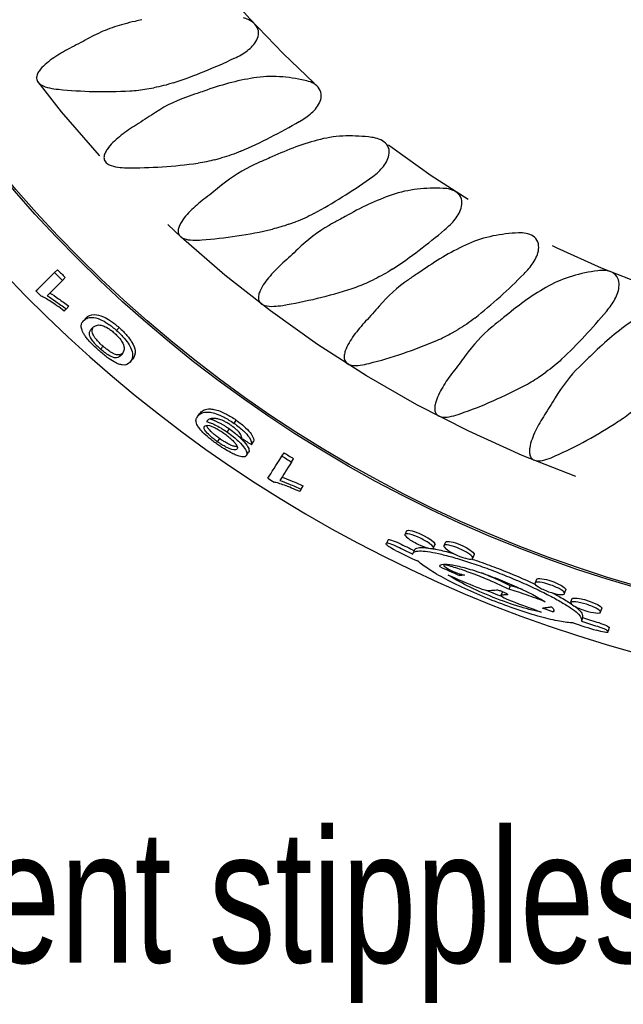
# Model space of a CAD drawing. Header units: millimetres. Extents: x 10 to 412, y 8 to 584.
# Tile 45 of 83: x 302 to 318, y 210 to 236. Entities that reach past the tile are written whole.
import ezdxf

# ---------------------------------------------------------------- set-up
doc = ezdxf.new("R2010")
doc.units = ezdxf.units.MM
doc.linetypes.add('CENTERX2', pattern=[20.32, 12.7, -2.54, 2.54, -2.54])
for name, color, linetype in [('CENTERLINE', 4, 'CENTERX2'), ('DIMENSIONS', 2, 'Continuous'), ('TEXT', 2, 'Continuous')]:
    doc.layers.add(name, color=color, linetype=linetype)
doc.layers.add('OUTLINE', color=7, linetype='Continuous', lineweight=25)
doc.styles.add('SLDTEXTSTYLE0', font='TXT', dxfattribs={"width": 0.75})
doc.dimstyles.new('SLDDIMSTYLE1', dxfattribs={"dimtxt": 3.5, "dimasz": 2, "dimexe": 0, "dimexo": 0.0625, "dimgap": 0.875, "dimtad": 1, "dimrnd": 1e-09, "dimzin": 12, "dimdsep": 46, "dimtxsty": 'SLDTEXTSTYLE0', "dimsah": 1, "dimcen": 0, "dimadec": 0, "dimazin": 3, "dimtfac": 1, "dimtofl": 0, "dimtmove": 0, "dimatfit": 3, "dimfxl": 0, "dimfrac": 2, "dimtolj": 1, "dimtzin": 12, "dimarcsym": 0})

# ---------------------------------------------------------------- blocks, each defined once
blk = doc.blocks.new('_D_1')
at = {"layer": 'DIMENSIONS'}
blk.add_line((312.899, 327.714), (304.925, 381.509), dxfattribs=at)
blk.add_solid([(312.899, 327.714), (313.1, 329.766), (312.111, 329.619)], dxfattribs=at)
at = {"layer": 'DIMENSIONS', "char_height": 3.5, "attachment_point": 1, "rotation": 278.4315, "style": 'SLDTEXTSTYLE0'}
for s, insert in [('R', (309.62, 380.601)), ('100,95', (310.035, 377.798))]:
    blk.add_mtext(s, dxfattribs=dict(at, insert=insert))

msp = doc.modelspace()

# ---------------------------------------------------------------- linework, layer by layer
at = {"layer": 'CENTERLINE'}
for radius in [31.70081, 26.35209]:
    msp.add_circle((327.70013, 253.96659), radius, dxfattribs=at)
at = {"layer": 'OUTLINE'}
for p, q in [((305.48384, 234.40214), (305.66266, 234.43367)), ((307.27354, 232.54031), (307.44893, 232.5873)), ((309.21869, 230.84155), (309.38932, 230.90365)), ((303.05548, 229.57378), (303.12818, 229.64574)), ((303.26353, 229.36536), (303.33562, 229.43794)), ((311.3045, 229.31878), (311.46907, 229.39552)), ((303.35521, 228.61048), (303.42535, 228.68353)), ((303.81451, 228.30068), (303.88363, 228.37495)), ((304.68563, 228.0451), (304.75356, 228.12161)), ((313.51509, 227.9836), (313.67234, 228.07439)), ((304.32926, 227.62965), (304.26228, 227.55416)), ((305.03899, 227.21338), (305.10456, 227.29079)), ((315.83364, 226.84616), (315.98238, 226.95031)), ((306.81605, 225.77989), (306.87643, 225.86137)), ((307.59525, 225.37207), (307.65373, 225.45525)), ((307.77582, 225.60089), (307.83462, 225.68462)), ((307.39312, 225.20103), (307.33492, 225.11859)), ((308.23315, 225.0406), (308.29003, 225.12512)), ((308.10134, 224.75557), (308.15773, 224.83961)), ((309.03775, 224.74188), (309.09281, 224.82809)), ((309.28662, 224.58444), (309.34094, 224.67112)), ((309.54243, 223.86833), (309.59474, 223.95504)), ((311.8342, 222.54011), (311.78872, 222.45001)), ((312.52783, 222.27469), (312.48617, 222.18765)), ((313.31078, 221.89383), (313.29866, 221.86681)), ((313.72772, 221.63702), (313.71109, 221.59853)), ((315.04263, 221.32797), (315.00599, 221.23347)), ((314.83685, 221.16612), (314.80002, 221.07221)), ((316.19071, 220.6867), (316.1751, 220.64156)), ((316.94696, 220.49064), (316.91606, 220.39446)), ((317.64627, 220.22831), (317.61745, 220.13158))]:
    msp.add_line(p, q, dxfattribs=at)
at = {"layer": 'OUTLINE', "flags": 128}
for points in [[(302.56394, 229.08726), (302.61189, 229.13472), (302.66372, 229.18602), (302.7194, 229.24113), (302.77893, 229.30006), (302.84232, 229.36279), (302.90954, 229.42933), (302.9806, 229.49966), (303.05548, 229.57378)], [(303.26353, 229.36536), (303.20506, 229.30649), (303.1489, 229.24996), (303.09508, 229.19578), (303.04359, 229.14394), (302.99444, 229.09446), (302.94763, 229.04733), (302.90316, 229.00256), (302.86104, 228.96016)], [(303.35521, 228.61048), (303.3488, 228.6038), (303.34243, 228.59717), (303.33611, 228.59059), (303.32984, 228.58406), (303.32363, 228.57758), (303.31746, 228.57116), (303.31134, 228.56478), (303.30527, 228.55846)], [(307.06348, 225.66227), (307.06221, 225.66053), (307.06095, 225.6588), (307.05969, 225.65707), (307.05843, 225.65534), (307.05717, 225.65362), (307.05591, 225.65189), (307.05466, 225.65017), (307.05341, 225.64845)], [(308.66553, 224.15899), (308.70184, 224.21585), (308.74108, 224.27731), (308.78325, 224.34334), (308.82833, 224.41394), (308.87633, 224.4891), (308.92724, 224.56882), (308.98105, 224.65308), (309.03775, 224.74188)], [(309.28662, 224.58444), (309.24256, 224.51413), (309.20025, 224.44662), (309.15969, 224.3819), (309.12089, 224.31999), (309.08386, 224.26089), (309.04858, 224.20461), (309.01507, 224.15114), (308.98333, 224.10049)], [(309.54243, 223.86833), (309.53764, 223.8604), (309.53289, 223.85253), (309.52818, 223.84472), (309.52351, 223.83697), (309.51887, 223.82928), (309.51427, 223.82166), (309.5097, 223.81409), (309.50518, 223.80659)], [(312.31826, 222.77123), (312.29678, 222.72767), (312.27322, 222.67989)], [(312.32284, 222.76897), (312.34006, 222.78467), (312.36973, 222.78644), (312.41046, 222.78171), (312.45966, 222.7708), (312.51709, 222.7539), (312.64038, 222.70762), (312.76196, 222.65156), (312.87128, 222.59216), (312.96303, 222.53301), (313.03031, 222.47812), (313.06387, 222.43308), (313.06418, 222.41452), (313.06418, 222.41452)], [(311.77735, 222.42749), (311.77875, 222.43027), (311.78016, 222.43306), (311.78157, 222.43585), (311.78299, 222.43867), (311.78441, 222.44149), (311.78584, 222.44431), (311.78728, 222.44716), (311.78872, 222.45001)], [(313.02128, 222.32205), (313.04369, 222.37035), (313.06414, 222.41443)], [(313.34281, 222.47638), (313.3226, 222.43206), (313.3004, 222.38338)], [(313.34759, 222.4742), (313.36476, 222.49236), (313.39506, 222.49644), (313.43675, 222.49418), (313.48705, 222.48574), (313.54583, 222.47129), (313.60639, 222.45272), (313.67098, 222.42965), (313.79305, 222.37782), (313.90209, 222.32193), (313.99363, 222.2651), (314.06114, 222.21086), (314.09514, 222.16448), (314.09544, 222.14413), (314.09544, 222.14413)], [(314.05522, 222.05004), (314.07624, 222.09922), (314.0954, 222.14403)], [(315.73078, 221.49351), (315.71393, 221.44781), (315.69543, 221.39761)], [(315.73571, 221.4917), (315.75148, 221.51109), (315.78139, 221.51742), (315.82314, 221.51827), (315.87392, 221.5136), (315.93362, 221.50358), (315.99539, 221.48957), (316.06153, 221.47138), (316.18712, 221.4288), (316.30002, 221.3812), (316.39554, 221.33135), (316.46691, 221.28229), (316.50428, 221.23858), (316.50609, 221.2183), (316.50609, 221.2183)], [(316.473, 221.12149), (316.4903, 221.17209), (316.50606, 221.2182)], [(316.66603, 220.98173), (316.65062, 220.93567), (316.63372, 220.88515)], [(316.67087, 220.98011), (316.68582, 220.99798), (316.71498, 221.00374), (316.75597, 221.00455), (316.8062, 221.00038), (316.86538, 220.99138), (316.99379, 220.96214), (317.12182, 220.92299), (317.23815, 220.87888), (317.33704, 220.83264), (317.4111, 220.78733), (317.45044, 220.74723), (317.45324, 220.72888), (317.45324, 220.72888)], [(316.14486, 220.75898), (316.13685, 220.76177), (316.11003, 220.77112)], [(317.42321, 220.63147), (317.4389, 220.68235), (317.45321, 220.72878)], [(317.61745, 220.13158), (317.61654, 220.12852), (317.61563, 220.12547), (317.61472, 220.12243), (317.61382, 220.11941), (317.61292, 220.11639), (317.61203, 220.11338), (317.61113, 220.11039), (317.61024, 220.10741)]]:
    msp.add_lwpolyline(points, dxfattribs=at)
at = {"layer": 'OUTLINE'}
for radius in [33.99382, 33.94382]:
    msp.add_circle((327.70013, 253.96659), radius, dxfattribs=at)
for radius, start, end in [(35.65, 306.658466, 274.273816), (34.57289, 224.705754, 225.192352), (34.67518, 224.705754, 225.192352), (35.36679, 224.705754, 225.021283), (34.67518, 237.438424, 237.925023), (34.57289, 237.438424, 237.925023), (35.36679, 237.438424, 237.753953), (35.26166, 243.699135, 244.42696), (35.16063, 243.699135, 244.42696), (35.37097, 243.699135, 244.731697), (35.26166, 245.696144, 246.626642), (35.37097, 246.174983, 247.506744), (35.37097, 249.071548, 250.443875), (35.26166, 250.431018, 250.922714), (35.37097, 251.887161, 252.919723), (35.26166, 252.191898, 252.919723), (35.16063, 252.191898, 252.919723)]:
    msp.add_arc((327.70013, 253.96659), radius, start, end, dxfattribs=at)
for points, knots in [([(304.88028, 236.11117), (304.71205, 236.0672), (304.54558, 236.01078), (304.22517, 235.87889), (304.06995, 235.80317), (303.91887, 235.71929)], [0, 0, 0, 0, 0.5, 0.5, 1, 1, 1, 1]), ([(307.79201, 235.21382), (307.90832, 235.26835), (308.01964, 235.33069), (308.22342, 235.48468), (308.31885, 235.578), (308.40385, 235.75037), (308.42213, 235.81461), (308.4187, 235.94703), (308.39571, 236.01195), (308.31789, 236.12039), (308.26522, 236.16359), (308.15055, 236.2318), (308.08967, 236.25663), (308.0268, 236.27621)], [0, 0, 0, 0, 0.25, 0.25, 0.5, 0.5, 0.625, 0.625, 0.75, 0.75, 0.875, 0.875, 1, 1, 1, 1]), ([(303.44996, 235.46919), (303.30674, 235.39565), (303.1661, 235.31495), (302.96908, 235.18062), (302.90595, 235.13379), (302.78684, 235.0334), (302.73008, 234.97957), (302.65726, 234.88971), (302.63512, 234.85837), (302.59864, 234.79005), (302.58428, 234.75295), (302.576, 234.67493), (302.58416, 234.63245), (302.62822, 234.56194), (302.66096, 234.53469), (302.7662, 234.47013), (302.84314, 234.44758), (302.99855, 234.4123), (303.07659, 234.4014), (303.15504, 234.39359)], [0, 0, 0, 0, 0.25, 0.25, 0.375, 0.375, 0.5, 0.5, 0.5625, 0.5625, 0.625, 0.625, 0.6875, 0.6875, 0.75, 0.75, 0.875, 0.875, 1, 1, 1, 1]), ([(306.18018, 234.56419), (306.45598, 234.65508), (306.72693, 234.75634), (307.26119, 234.97336), (307.52567, 235.08971), (307.78303, 235.20963)], [0, 0, 0, 0, 0.5, 0.5, 1, 1, 1, 1]), ([(309.64348, 234.62889), (309.42054, 234.67749), (309.1968, 234.71124), (308.74697, 234.73729), (308.51893, 234.7291), (308.29523, 234.69356)], [0, 0, 0, 0, 0.5, 0.5, 1, 1, 1, 1]), ([(309.50218, 233.55008), (309.6133, 233.61453), (309.71876, 233.68634), (309.90834, 233.8575), (309.99527, 233.95879), (310.06493, 234.13791), (310.07754, 234.2035), (310.06258, 234.33512), (310.03402, 234.39778), (309.94704, 234.49902), (309.89081, 234.53748), (309.77063, 234.59543), (309.70782, 234.61486), (309.64348, 234.62889)], [0, 0, 0, 0, 0.25, 0.25, 0.5, 0.5, 0.625, 0.625, 0.75, 0.75, 0.875, 0.875, 1, 1, 1, 1]), ([(303.15504, 234.39359), (303.45787, 234.36343), (303.76953, 234.34384), (304.4009, 234.32948), (304.71717, 234.33464), (305.03415, 234.35115)], [0, 0, 0, 0, 0.5, 0.5, 1, 1, 1, 1]), ([(307.9531, 232.76243), (308.21975, 232.87693), (308.48079, 233.00139), (308.99426, 233.26422), (309.24774, 233.40327), (309.4936, 233.54511)], [0, 0, 0, 0, 0.5, 0.5, 1, 1, 1, 1]), ([(305.15439, 233.42604), (305.0177, 233.34003), (304.88426, 233.24701), (304.70063, 233.09676), (304.64191, 233.04472), (304.53172, 232.93406), (304.47999, 232.8755), (304.41581, 232.78062), (304.39654, 232.74774), (304.36598, 232.67672), (304.35466, 232.63859), (304.3528, 232.55926), (304.36454, 232.51762), (304.41436, 232.45105), (304.44939, 232.4266), (304.56001, 232.37123), (304.63882, 232.35545), (304.79666, 232.33383), (304.87542, 232.32977), (304.95434, 232.32882)], [0, 0, 0, 0, 0.25, 0.25, 0.375, 0.375, 0.5, 0.5, 0.5625, 0.5625, 0.625, 0.625, 0.6875, 0.6875, 0.75, 0.75, 0.875, 0.875, 1, 1, 1, 1]), ([(311.39758, 233.12873), (311.17168, 233.15767), (310.94604, 233.17183), (310.49535, 233.15862), (310.26849, 233.13053), (310.04883, 233.07566)], [0, 0, 0, 0, 0.5, 0.5, 1, 1, 1, 1]), ([(311.35084, 232.04171), (311.45592, 232.1156), (311.55473, 232.19633), (311.72867, 232.38337), (311.80644, 232.49184), (311.86022, 232.67636), (311.86706, 232.74279), (311.84069, 232.87261), (311.80678, 232.93254), (311.71131, 233.02582), (311.65194, 233.05923), (311.52716, 233.10648), (311.4629, 233.12036), (311.39758, 233.12873)], [0, 0, 0, 0, 0.25, 0.25, 0.5, 0.5, 0.625, 0.625, 0.75, 0.75, 0.875, 0.875, 1, 1, 1, 1]), ([(304.95434, 232.32882), (305.25855, 232.32517), (305.57005, 232.33278), (306.20086, 232.37352), (306.51564, 232.40624), (306.83, 232.45032)], [0, 0, 0, 0, 0.5, 0.5, 1, 1, 1, 1]), ([(309.8763, 231.12205), (310.13179, 231.25926), (310.38096, 231.40597), (310.86975, 231.71266), (311.11024, 231.87334), (311.34273, 232.03602)], [0, 0, 0, 0, 0.5, 0.5, 1, 1, 1, 1]), ([(313.27576, 231.78716), (313.04776, 231.79632), (312.82156, 231.79071), (312.37404, 231.73824), (312.1509, 231.69058), (311.93676, 231.61674)], [0, 0, 0, 0, 0.5, 0.5, 1, 1, 1, 1]), ([(313.32394, 230.70021), (313.42217, 230.78298), (313.51357, 230.87201), (313.67055, 231.07349), (313.73857, 231.18833), (313.77606, 231.37683), (313.77709, 231.44361), (313.7395, 231.57063), (313.7005, 231.62739), (313.59726, 231.71199), (313.53521, 231.74009), (313.40679, 231.7763), (313.34156, 231.78452), (313.27576, 231.78716)], [0, 0, 0, 0, 0.25, 0.25, 0.5, 0.5, 0.625, 0.625, 0.75, 0.75, 0.875, 0.875, 1, 1, 1, 1]), ([(307.03041, 231.53921), (306.90087, 231.44095), (306.77655, 231.33703), (306.54969, 231.11559), (306.44298, 230.99824), (306.34988, 230.82987), (306.33344, 230.7947), (306.30984, 230.72188), (306.30215, 230.6831), (306.30788, 230.60409), (306.32366, 230.56389), (306.37938, 230.5026), (306.41678, 230.48136), (306.53103, 230.4366), (306.61196, 230.4276), (306.76977, 230.42003), (306.84824, 230.42281), (306.92675, 230.42873)], [0, 0, 0, 0, 0.25, 0.25, 0.5, 0.5, 0.5625, 0.5625, 0.625, 0.625, 0.6875, 0.6875, 0.75, 0.75, 0.875, 0.875, 1, 1, 1, 1]), ([(306.92675, 230.42873), (307.23005, 230.4516), (307.53898, 230.48623), (308.16444, 230.58186), (308.47534, 230.64193), (308.78469, 230.71324)], [0, 0, 0, 0, 0.5, 0.5, 1, 1, 1, 1]), ([(311.93516, 229.65553), (312.17755, 229.81438), (312.41297, 229.98222), (312.87337, 230.33049), (313.099, 230.51156), (313.31635, 230.69383)], [0, 0, 0, 0, 0.5, 0.5, 1, 1, 1, 1]), ([(315.40644, 229.53577), (315.49709, 229.62679), (315.58038, 229.72345), (315.7192, 229.93785), (315.77695, 230.05818), (315.79787, 230.24923), (315.79308, 230.31584), (315.74456, 230.43911), (315.70076, 230.49225), (315.59054, 230.56753), (315.52628, 230.59012), (315.39519, 230.61499), (315.32949, 230.6175), (315.26371, 230.6144)], [0, 0, 0, 0, 0.25, 0.25, 0.5, 0.5, 0.625, 0.625, 0.75, 0.75, 0.875, 0.875, 1, 1, 1, 1]), ([(309.06374, 229.82307), (308.94255, 229.71326), (308.82848, 229.59958), (308.6212, 229.35847), (308.52499, 229.23215), (308.44698, 229.05546), (308.43378, 229.01905), (308.41685, 228.94403), (308.41285, 228.90497), (308.426, 228.8271), (308.44553, 228.78868), (308.5067, 228.73299), (308.54542, 228.71543), (308.66344, 228.681), (308.74343, 228.67921), (308.90185, 228.68543), (308.97974, 228.69507), (309.05726, 228.70778)], [0, 0, 0, 0, 0.25, 0.25, 0.5, 0.5, 0.5625, 0.5625, 0.625, 0.625, 0.6875, 0.6875, 0.75, 0.75, 0.875, 0.875, 1, 1, 1, 1]), ([(317.34631, 229.61935), (317.12031, 229.58879), (316.89526, 229.54324), (316.46369, 229.41345), (316.25551, 229.32902), (316.05726, 229.219)], [0, 0, 0, 0, 0.5, 0.5, 1, 1, 1, 1]), ([(317.58251, 228.55727), (317.66488, 228.65585), (317.73943, 228.75939), (317.85904, 228.98508), (317.90608, 229.10999), (317.91027, 229.30213), (317.89969, 229.36807), (317.84061, 229.48664), (317.79235, 229.53576), (317.67598, 229.60115), (317.61, 229.61805), (317.47724, 229.6314), (317.41157, 229.62818), (317.34631, 229.61935)], [0, 0, 0, 0, 0.25, 0.25, 0.5, 0.5, 0.625, 0.625, 0.75, 0.75, 0.875, 0.875, 1, 1, 1, 1]), ([(314.114, 228.37404), (314.34147, 228.55329), (314.56136, 228.74098), (314.9899, 229.12828), (315.19888, 229.32832), (315.39944, 229.52876)], [0, 0, 0, 0, 0.5, 0.5, 1, 1, 1, 1]), ([(309.05726, 228.70778), (309.35736, 228.75699), (309.66132, 228.81823), (310.27669, 228.96813), (310.58133, 229.05512), (310.88333, 229.15314)], [0, 0, 0, 0, 0.5, 0.5, 1, 1, 1, 1]), ([(303.30527, 228.55846), (303.23926, 228.6077), (303.1751, 228.65524), (303.057, 228.7383), (303.00204, 228.77536), (302.90012, 228.84127), (302.85261, 228.87068), (302.76827, 228.91884), (302.73332, 228.93541), (302.70133, 228.94921)], [0, 0, 0, 0, 0.25, 0.25, 0.5, 0.5, 0.75, 0.75, 1, 1, 1, 1]), ([(302.86104, 228.96016), (302.92808, 228.91885), (303.00451, 228.86738), (303.17037, 228.74993), (303.25875, 228.68538), (303.35521, 228.61048)], [0, 0, 0, 0, 0.5, 0.5, 1, 1, 1, 1]), ([(302.93226, 229.03186), (302.99914, 228.99076), (303.07538, 228.93951), (303.24086, 228.82253), (303.32905, 228.75821), (303.42535, 228.68353)], [0, 0, 0, 0, 0.5, 0.5, 1, 1, 1, 1]), ([(303.81451, 228.30068), (303.83876, 228.32499), (303.86668, 228.34757), (303.93972, 228.38), (303.98339, 228.39108), (304.09939, 228.38849), (304.16986, 228.37703), (304.32532, 228.30717), (304.38677, 228.27355), (304.4931, 228.20121), (304.53137, 228.17299), (304.60777, 228.11255), (304.64678, 228.0789), (304.68563, 228.0451)], [0, 0, 0, 0, 0.25, 0.25, 0.5, 0.5, 0.75, 0.75, 0.875, 0.875, 0.9375, 0.9375, 1, 1, 1, 1]), ([(303.88363, 228.37495), (303.93219, 228.42365), (303.9946, 228.46684), (304.16829, 228.4635), (304.23862, 228.45228), (304.39369, 228.38297), (304.45497, 228.34959), (304.56115, 228.2775), (304.59938, 228.24936), (304.67573, 228.18902), (304.71473, 228.15539), (304.75356, 228.12161)], [0, 0, 0, 0, 0.5, 0.5, 0.75, 0.75, 0.875, 0.875, 0.9375, 0.9375, 1, 1, 1, 1]), ([(316.39624, 227.28731), (316.60713, 227.48563), (316.80984, 227.69177), (317.20316, 228.11512), (317.39386, 228.33257), (317.57614, 228.54968)], [0, 0, 0, 0, 0.5, 0.5, 1, 1, 1, 1]), ([(303.82916, 227.94615), (303.81355, 227.97223), (303.7987, 227.99789), (303.77868, 228.04133), (303.77166, 228.0607), (303.75522, 228.11545), (303.75299, 228.14532), (303.75854, 228.22658), (303.78377, 228.26458), (303.81451, 228.30068)], [0, 0, 0, 0, 0.125, 0.125, 0.25, 0.25, 0.5, 0.5, 1, 1, 1, 1]), ([(304.26228, 227.55416), (304.23301, 227.58046), (304.20397, 227.60721), (304.15205, 227.65888), (304.12937, 227.68311), (304.06956, 227.75094), (304.04343, 227.78697), (303.98088, 227.88261), (303.97195, 227.92131), (303.96853, 228.01826), (303.99869, 228.05847), (304.03316, 228.09855)], [0, 0, 0, 0, 0.0625, 0.0625, 0.125, 0.125, 0.25, 0.25, 0.5, 0.5, 1, 1, 1, 1]), ([(304.03316, 228.09855), (304.05147, 228.11734), (304.07092, 228.13607), (304.11937, 228.16675), (304.14633, 228.18061), (304.21771, 228.19354), (304.26099, 228.1945), (304.36461, 228.15627), (304.40369, 228.1391), (304.47629, 228.09612), (304.50323, 228.0784), (304.54598, 228.04697), (304.56073, 228.03575), (304.59036, 228.01168), (304.60507, 227.99883), (304.61978, 227.98599)], [0, 0, 0, 0, 0.25, 0.25, 0.5, 0.5, 0.75, 0.75, 0.875, 0.875, 0.9375, 0.9375, 0.96875, 0.96875, 1, 1, 1, 1]), ([(304.32926, 227.62965), (304.30443, 227.65224), (304.24954, 227.70215), (304.18839, 227.76683), (304.1446, 227.81837), (304.1054, 227.86983), (304.07005, 227.92432), (304.0409, 227.98835), (304.03525, 228.04254), (304.04689, 228.0921), (304.06293, 228.11972), (304.07093, 228.13351)], [0, 0, 0, 0, 0.06354355, 0.14041944, 0.19148441, 0.24266313, 0.34431102, 0.44606108, 0.63069542, 0.81573518, 1, 1, 1, 1]), ([(304.68563, 228.0451), (304.7234, 228.01082), (304.76072, 227.97656), (304.82945, 227.90742), (304.86072, 227.87331), (304.94327, 227.77707), (304.98331, 227.72068), (305.07645, 227.57117), (305.09985, 227.50007), (305.12048, 227.33104), (305.08046, 227.26799), (305.03899, 227.21338)], [0, 0, 0, 0, 0.0625, 0.0625, 0.125, 0.125, 0.25, 0.25, 0.5, 0.5, 1, 1, 1, 1]), ([(304.75356, 228.12161), (304.79131, 228.08735), (304.8286, 228.05311), (304.89724, 227.98398), (304.92842, 227.94992), (305.0107, 227.85378), (305.0505, 227.79753), (305.14309, 227.64829), (305.16617, 227.57737), (305.18621, 227.4086), (305.14611, 227.34547), (305.10456, 227.29079)], [0, 0, 0, 0, 0.0625, 0.0625, 0.125, 0.125, 0.25, 0.25, 0.5, 0.5, 1, 1, 1, 1]), ([(311.23891, 228.29068), (311.12799, 228.17098), (311.02428, 228.04787), (310.83846, 227.78918), (310.7534, 227.65409), (310.69149, 227.47253), (310.68148, 227.43514), (310.67109, 227.35872), (310.67051, 227.31942), (310.69034, 227.24306), (310.71302, 227.20651), (310.77901, 227.15615), (310.81931, 227.14206), (310.93869, 227.11822), (311.01965, 227.12329), (311.1759, 227.14312), (311.25294, 227.1595), (311.32965, 227.17907)], [0, 0, 0, 0, 0.25, 0.25, 0.5, 0.5, 0.5625, 0.5625, 0.625, 0.625, 0.6875, 0.6875, 0.75, 0.75, 0.875, 0.875, 1, 1, 1, 1]), ([(304.2155, 227.52266), (304.16859, 227.56475), (304.1227, 227.60688), (304.03744, 227.69074), (304.00018, 227.72987), (303.93509, 227.80277), (303.908, 227.8357), (303.86285, 227.89495), (303.84558, 227.92083), (303.82916, 227.94615)], [0, 0, 0, 0, 0.25, 0.25, 0.5, 0.5, 0.75, 0.75, 1, 1, 1, 1]), ([(304.61978, 227.98599), (304.63436, 227.97281), (304.64896, 227.95966), (304.67658, 227.93313), (304.68984, 227.91965), (304.72749, 227.88017), (304.74931, 227.85498), (304.80402, 227.78568), (304.82759, 227.74727), (304.88134, 227.64618), (304.88515, 227.60299), (304.87801, 227.49385), (304.84572, 227.44765), (304.81242, 227.40659)], [0, 0, 0, 0, 0.03125, 0.03125, 0.0625, 0.0625, 0.125, 0.125, 0.25, 0.25, 0.5, 0.5, 1, 1, 1, 1]), ([(304.81242, 227.40659), (304.77724, 227.36801), (304.74108, 227.33402), (304.64709, 227.3243), (304.60969, 227.32771), (304.5118, 227.37392), (304.47396, 227.39445), (304.40472, 227.44024), (304.37845, 227.45914), (304.33633, 227.49176), (304.32206, 227.5031), (304.29255, 227.52764), (304.27729, 227.54099), (304.26228, 227.55416)], [0, 0, 0, 0, 0.5, 0.5, 0.75, 0.75, 0.875, 0.875, 0.9375, 0.9375, 0.96875, 0.96875, 1, 1, 1, 1]), ([(304.84735, 227.45554), (304.8388, 227.4471), (304.82096, 227.4295), (304.78643, 227.41225), (304.74862, 227.40285), (304.70744, 227.40286), (304.66199, 227.41274), (304.60325, 227.43686), (304.54256, 227.46983), (304.48585, 227.50608), (304.44184, 227.53743), (304.39994, 227.5697), (304.36365, 227.5995), (304.34013, 227.62012), (304.32926, 227.62965)], [0, 0, 0, 0, 0.13505255, 0.28166355, 0.42823565, 0.52735906, 0.62658074, 0.72514532, 0.81694794, 0.86360596, 0.91005532, 0.94161428, 0.9730093, 1, 1, 1, 1]), ([(311.32965, 227.17907), (311.62429, 227.25424), (311.92141, 227.34163), (312.5211, 227.54447), (312.81761, 227.6579), (313.10996, 227.78188)], [0, 0, 0, 0, 0.5, 0.5, 1, 1, 1, 1]), ([(305.03899, 227.21338), (304.99282, 227.16258), (304.93924, 227.12431), (304.80867, 227.14185), (304.77898, 227.14902), (304.70921, 227.17429), (304.66871, 227.19249), (304.56944, 227.24841), (304.51008, 227.28653), (304.4058, 227.36396), (304.36834, 227.39321), (304.29298, 227.45502), (304.25412, 227.48875), (304.2155, 227.52266)], [0, 0, 0, 0, 0.5, 0.5, 0.625, 0.625, 0.75, 0.75, 0.875, 0.875, 0.9375, 0.9375, 1, 1, 1, 1]), ([(313.53935, 226.95369), (313.4396, 226.82519), (313.34714, 226.69377), (313.18453, 226.41995), (313.11178, 226.27819), (313.06574, 226.09301), (313.05898, 226.05552), (313.05482, 225.97836), (313.05739, 225.93885), (313.08318, 225.86394), (313.10837, 225.82934), (313.17831, 225.78403), (313.21948, 225.77325), (313.34165, 225.75931), (313.42093, 225.7713), (313.57677, 225.805), (313.65226, 225.82816), (313.72663, 225.85422)], [0, 0, 0, 0, 0.25, 0.25, 0.5, 0.5, 0.5625, 0.5625, 0.625, 0.625, 0.6875, 0.6875, 0.75, 0.75, 0.875, 0.875, 1, 1, 1, 1]), ([(313.72663, 225.85422), (314.01359, 225.95478), (314.30181, 226.06768), (314.88095, 226.32173), (315.16715, 226.46089), (315.44762, 226.60991)], [0, 0, 0, 0, 0.5, 0.5, 1, 1, 1, 1]), ([(306.87643, 225.86137), (306.89834, 225.8898), (306.92388, 225.9173), (306.99578, 225.96023), (307.03871, 225.97812), (307.13504, 225.98218), (307.17163, 225.98056), (307.25698, 225.968), (307.30606, 225.95698), (307.4243, 225.9165), (307.49448, 225.88671), (307.61473, 225.82355), (307.65791, 225.79898), (307.74532, 225.74545), (307.78994, 225.71557), (307.83463, 225.68462)], [0, 0, 0, 0, 0.25, 0.25, 0.5, 0.5, 0.625, 0.625, 0.75, 0.75, 0.875, 0.875, 0.9375, 0.9375, 1, 1, 1, 1]), ([(307.34306, 225.04603), (307.30289, 225.07454), (307.26374, 225.10311), (307.18895, 225.16031), (307.15349, 225.18884), (307.05691, 225.26984), (307.00218, 225.31999), (306.91545, 225.40761), (306.88237, 225.446), (306.83187, 225.51287), (306.81376, 225.54213), (306.77456, 225.62094), (306.77084, 225.65946), (306.78258, 225.72542), (306.79727, 225.75342), (306.81605, 225.77989)], [0, 0, 0, 0, 0.0625, 0.0625, 0.125, 0.125, 0.25, 0.25, 0.375, 0.375, 0.5, 0.5, 0.75, 0.75, 1, 1, 1, 1]), ([(306.81605, 225.77989), (306.83794, 225.80827), (306.86346, 225.83572), (306.93541, 225.87847), (306.97839, 225.89625), (307.07494, 225.90002), (307.11161, 225.89829), (307.1972, 225.88547), (307.24642, 225.87429), (307.36502, 225.83343), (307.43537, 225.80343), (307.55579, 225.74002), (307.59901, 225.71538), (307.6865, 225.66175), (307.73112, 225.63185), (307.77582, 225.60089)], [0, 0, 0, 0, 0.25, 0.25, 0.5, 0.5, 0.625, 0.625, 0.75, 0.75, 0.875, 0.875, 0.9375, 0.9375, 1, 1, 1, 1]), ([(307.70579, 225.54265), (307.67613, 225.56288), (307.64654, 225.58293), (307.5882, 225.61853), (307.5599, 225.6343), (307.48083, 225.67529), (307.43539, 225.69424), (307.36018, 225.71817), (307.3302, 225.72381), (307.276, 225.7309), (307.25196, 225.73209), (307.18554, 225.73156), (307.15172, 225.72366), (307.09756, 225.69926), (307.07935, 225.68123), (307.06348, 225.66227)], [0, 0, 0, 0, 0.0625, 0.0625, 0.125, 0.125, 0.25, 0.25, 0.375, 0.375, 0.5, 0.5, 0.75, 0.75, 1, 1, 1, 1]), ([(307.14881, 225.71953), (307.16218, 225.71566), (307.20035, 225.70459), (307.26893, 225.67676), (307.35084, 225.63766), (307.42081, 225.60069), (307.48935, 225.56178), (307.56537, 225.51558), (307.62091, 225.47765), (307.65373, 225.45525)], [0, 0, 0, 0, 0.12082333, 0.34481113, 0.48498704, 0.62510443, 0.73415912, 0.84292571, 1, 1, 1, 1]), ([(315.94757, 225.82229), (315.85932, 225.68547), (315.77851, 225.54623), (315.67465, 225.33029), (315.64324, 225.25766), (315.59023, 225.11031), (315.56822, 225.03532), (315.55054, 224.92157), (315.54718, 224.88304), (315.55019, 224.80597), (315.55648, 224.76711), (315.58913, 224.69553), (315.61793, 224.6633), (315.69149, 224.62521), (315.73372, 224.61826), (315.85557, 224.61551), (315.93448, 224.63459), (316.08498, 224.6813), (316.15791, 224.71078), (316.22996, 224.74333)], [0, 0, 0, 0, 0.25, 0.25, 0.375, 0.375, 0.5, 0.5, 0.5625, 0.5625, 0.625, 0.625, 0.6875, 0.6875, 0.75, 0.75, 0.875, 0.875, 1, 1, 1, 1]), ([(307.33492, 225.11859), (307.2953, 225.14694), (307.25658, 225.17595), (307.18845, 225.2314), (307.15975, 225.25713), (307.08548, 225.32787), (307.05018, 225.36778), (307.00311, 225.43278), (306.99283, 225.45729), (306.98585, 225.49725), (306.99085, 225.51161), (306.99858, 225.5244)], [0, 0, 0, 0, 0.125, 0.125, 0.25, 0.25, 0.5, 0.5, 0.75, 0.75, 1, 1, 1, 1]), ([(306.99858, 225.5244), (307.01782, 225.54698), (307.0502, 225.5619), (307.16531, 225.53244), (307.21612, 225.51322), (307.31169, 225.46565), (307.34695, 225.44633), (307.4233, 225.40012), (307.46295, 225.37349), (307.50292, 225.34582)], [0, 0, 0, 0, 0.5, 0.5, 0.75, 0.75, 0.875, 0.875, 1, 1, 1, 1]), ([(307.39312, 225.20103), (307.36099, 225.2245), (307.2951, 225.27261), (307.21969, 225.33759), (307.16407, 225.39107), (307.11567, 225.44289), (307.07755, 225.49203), (307.05527, 225.52973), (307.05358, 225.5448), (307.05302, 225.54976)], [0, 0, 0, 0, 0.142404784, 0.292003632, 0.417004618, 0.542223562, 0.725932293, 0.90986571, 1, 1, 1, 1]), ([(307.0534, 225.64845), (307.08241, 225.6408), (307.11267, 225.63223), (307.18592, 225.60409), (307.22724, 225.5863), (307.31949, 225.54085), (307.37047, 225.51355), (307.45158, 225.46611), (307.47965, 225.44897), (307.53736, 225.41178), (307.56629, 225.39191), (307.59525, 225.37207)], [0, 0, 0, 0, 0.25, 0.25, 0.5, 0.5, 0.75, 0.75, 0.875, 0.875, 1, 1, 1, 1]), ([(307.65373, 225.45525), (307.71111, 225.4142), (307.76699, 225.37287), (307.86799, 225.29016), (307.91128, 225.25133), (308.02423, 225.14249), (308.076, 225.08178), (308.14628, 224.9817), (308.16311, 224.94286), (308.1752, 224.88056), (308.16776, 224.85888), (308.15772, 224.83961)], [0, 0, 0, 0, 0.125, 0.125, 0.25, 0.25, 0.5, 0.5, 0.75, 0.75, 1, 1, 1, 1]), ([(307.9825, 225.19867), (307.9822, 225.23083), (307.97908, 225.2659), (307.92549, 225.34835), (307.89908, 225.38141), (307.83831, 225.43918), (307.81466, 225.4599), (307.7626, 225.5016), (307.73419, 225.52213), (307.70579, 225.54265)], [0, 0, 0, 0, 0.5, 0.5, 0.75, 0.75, 0.875, 0.875, 1, 1, 1, 1]), ([(307.77582, 225.60089), (307.82192, 225.56802), (307.86682, 225.53492), (307.95116, 225.46749), (307.9894, 225.43422), (308.08918, 225.34011), (308.13721, 225.28447), (308.23515, 225.14438), (308.24051, 225.08712), (308.23315, 225.0406)], [0, 0, 0, 0, 0.125, 0.125, 0.25, 0.25, 0.5, 0.5, 1, 1, 1, 1]), ([(307.83463, 225.68462), (307.88068, 225.65177), (307.92552, 225.61871), (308.00969, 225.55135), (308.04784, 225.5181), (308.14729, 225.42412), (308.19504, 225.3686), (308.2923, 225.22883), (308.29748, 225.17163), (308.29003, 225.12512)], [0, 0, 0, 0, 0.125, 0.125, 0.25, 0.25, 0.5, 0.5, 1, 1, 1, 1]), ([(316.22996, 224.74333), (316.50706, 224.86851), (316.78423, 225.00605), (317.33846, 225.30928), (317.61207, 225.4732), (317.87854, 225.64613)], [0, 0, 0, 0, 0.5, 0.5, 1, 1, 1, 1]), ([(307.85828, 224.98595), (307.84488, 224.98574), (307.81489, 224.98526), (307.73964, 225.00784), (307.64326, 225.04954), (307.54148, 225.10396), (307.45568, 225.15762), (307.40909, 225.18995), (307.39312, 225.20103)], [0, 0, 0, 0, 0.18569448, 0.41566333, 0.63387169, 0.80373764, 0.93272875, 1, 1, 1, 1]), ([(307.50292, 225.34582), (307.54167, 225.31823), (307.57914, 225.29027), (307.64821, 225.23462), (307.67772, 225.20852), (307.75704, 225.13425), (307.79347, 225.09288), (307.8444, 225.02414), (307.85839, 224.99661), (307.86754, 224.95468), (307.86397, 224.9394), (307.85661, 224.92693)], [0, 0, 0, 0, 0.125, 0.125, 0.25, 0.25, 0.5, 0.5, 0.75, 0.75, 1, 1, 1, 1]), ([(307.59525, 225.37207), (307.65266, 225.331), (307.70851, 225.28971), (307.80979, 225.20689), (307.85318, 225.16803), (307.96663, 225.05895), (308.01867, 224.99812), (308.08945, 224.89779), (308.10644, 224.85888), (308.11875, 224.79649), (308.11135, 224.77482), (308.10134, 224.75556)], [0, 0, 0, 0, 0.125, 0.125, 0.25, 0.25, 0.5, 0.5, 0.75, 0.75, 1, 1, 1, 1]), ([(308.23315, 225.0406), (308.21115, 225.05434), (308.18917, 225.06811), (308.1672, 225.0819), (308.14523, 225.09569), (308.12328, 225.1095), (308.10134, 225.12334), (308.06168, 225.14837), (308.02206, 225.17348), (307.9825, 225.19867)], [0, 0, 0, 0, 0.000078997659, 0.000078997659, 0.000078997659, 0.000157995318, 0.000157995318, 0.000157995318, 0.000300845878, 0.000300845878, 0.000300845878, 0.000300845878]), ([(307.85661, 224.92693), (307.83728, 224.9023), (307.80252, 224.88925), (307.67973, 224.92608), (307.62793, 224.9469), (307.53226, 224.99503), (307.49681, 225.01445), (307.419, 225.06139), (307.3769, 225.08932), (307.33492, 225.11859)], [0, 0, 0, 0, 0.5, 0.5, 0.75, 0.75, 0.875, 0.875, 1, 1, 1, 1]), ([(308.10134, 224.75556), (308.08697, 224.73848), (308.07059, 224.72357), (308.00945, 224.7152), (307.96771, 224.71924), (307.87922, 224.74662), (307.84531, 224.75927), (307.76841, 224.79255), (307.72703, 224.81201), (307.63253, 224.8617), (307.57878, 224.89218), (307.49291, 224.94547), (307.46301, 224.96466), (307.4032, 225.00426), (307.37312, 225.02508), (307.34306, 225.04603)], [0, 0, 0, 0, 0.25, 0.25, 0.5, 0.5, 0.625, 0.625, 0.75, 0.75, 0.875, 0.875, 0.9375, 0.9375, 1, 1, 1, 1]), ([(309.037, 224.18612), (309.11129, 224.16078), (309.19696, 224.1276), (309.38415, 224.04996), (309.48435, 224.00666), (309.59474, 223.95504)], [0, 0, 0, 0, 0.5, 0.5, 1, 1, 1, 1]), ([(309.50518, 223.80659), (309.42994, 223.84007), (309.35688, 223.87229), (309.22338, 223.92728), (309.1616, 223.95132), (309.04766, 223.99315), (308.99483, 224.01136), (308.90196, 224.03975), (308.86422, 224.0482), (308.82997, 224.05462)], [0, 0, 0, 0, 0.25, 0.25, 0.5, 0.5, 0.75, 0.75, 1, 1, 1, 1]), ([(308.98333, 224.10049), (309.05784, 224.07498), (309.14373, 224.04162), (309.33139, 223.96361), (309.43183, 223.92013), (309.54243, 223.86833)], [0, 0, 0, 0, 0.5, 0.5, 1, 1, 1, 1]), ([(313.02132, 222.32214), (313.01243, 222.30267), (312.967, 222.30107), (312.81701, 222.33744), (312.71348, 222.37602), (312.51145, 222.47247), (312.4157, 222.52902), (312.29187, 222.62354), (312.26403, 222.66051), (312.28221, 222.69884), (312.32832, 222.70039), (312.47629, 222.66435), (312.58015, 222.62572), (312.78279, 222.52903), (312.87911, 222.47212), (313.00189, 222.37865), (313.03022, 222.34161), (313.02132, 222.32214)], [0, 0, 0, 0, 0.125, 0.125, 0.25, 0.25, 0.375, 0.375, 0.5, 0.5, 0.625, 0.625, 0.75, 0.75, 0.875, 0.875, 1, 1, 1, 1]), ([(312.0278, 222.25723), (311.95511, 222.29327), (311.88675, 222.33227), (311.79541, 222.3948), (311.77321, 222.41761), (311.77735, 222.42749)], [0, 0, 0, 0, 0.5, 0.5, 1, 1, 1, 1]), ([(311.78872, 222.45), (311.79431, 222.45949), (311.82559, 222.456), (311.93093, 222.42166), (312.00342, 222.39109), (312.07623, 222.35523)], [0, 0, 0, 0, 0.5, 0.5, 1, 1, 1, 1]), ([(311.8342, 222.54011), (311.8398, 222.5496), (311.8709, 222.54621), (311.97593, 222.51208), (312.04828, 222.48161), (312.12099, 222.4458)], [0, 0, 0, 0, 0.5, 0.5, 1, 1, 1, 1]), ([(314.05526, 222.05014), (314.04618, 222.02858), (314.00067, 222.02353), (313.84935, 222.05201), (313.74459, 222.08633), (313.53976, 222.17655), (313.44299, 222.23101), (313.31852, 222.32422), (313.29098, 222.36188), (313.30959, 222.40436), (313.35587, 222.40943), (313.50505, 222.38126), (313.61023, 222.34694), (313.81557, 222.25655), (313.913, 222.20164), (314.03627, 222.1095), (314.06435, 222.07171), (314.05526, 222.05014)], [0, 0, 0, 0, 0.125, 0.125, 0.25, 0.25, 0.375, 0.375, 0.5, 0.5, 0.625, 0.625, 0.75, 0.75, 0.875, 0.875, 1, 1, 1, 1]), ([(312.47904, 222.15932), (312.48034, 222.17195), (312.48288, 222.18421), (312.4976, 222.20443), (312.50873, 222.2129), (312.55305, 222.23361), (312.59755, 222.24125), (312.71343, 222.24365), (312.78409, 222.23859), (312.95104, 222.21593), (313.0487, 222.198), (313.26387, 222.15026), (313.38151, 222.12049), (313.63744, 222.04896), (313.77654, 222.00688), (314.06284, 221.91421), (314.21163, 221.86316), (314.52116, 221.75119), (314.67699, 221.69203), (314.98697, 221.56888), (315.1436, 221.50378), (315.44329, 221.37374), (315.58721, 221.30851), (315.86294, 221.17754), (315.99139, 221.11333), (316.22689, 220.98945), (316.33562, 220.92884), (316.52723, 220.8151), (316.61097, 220.76165), (316.75116, 220.66206), (316.80689, 220.61639), (316.9167, 220.49895), (316.9157, 220.44474), (316.91606, 220.39446)], [0, 0, 0, 0, 0.03125, 0.03125, 0.0625, 0.0625, 0.125, 0.125, 0.1875, 0.1875, 0.25, 0.25, 0.3125, 0.3125, 0.375, 0.375, 0.4375, 0.4375, 0.5, 0.5, 0.5625, 0.5625, 0.625, 0.625, 0.6875, 0.6875, 0.75, 0.75, 0.8125, 0.8125, 0.875, 0.875, 1, 1, 1, 1]), ([(312.53252, 222.27245), (312.53454, 222.27826), (312.54122, 222.2975), (312.58025, 222.31882), (312.65471, 222.33435), (312.75488, 222.33604), (312.84362, 222.32619), (312.88345, 222.32178)], [0, 0, 0, 0, 0.09908996, 0.32844849, 0.55701232, 0.8012021, 1, 1, 1, 1]), ([(312.98429, 222.30696), (313.0154, 222.30214), (313.09896, 222.28918), (313.26586, 222.25185), (313.42263, 222.21369), (313.52271, 222.18503), (313.54516, 222.1786)], [0, 0, 0, 0, 0.20544631, 0.55183166, 0.89943207, 1, 1, 1, 1]), ([(316.70367, 220.34839), (316.59197, 220.35722), (316.48082, 220.3678), (316.27086, 220.40505), (316.19228, 220.42148), (316.02268, 220.46149), (315.93278, 220.48475), (315.65008, 220.56316), (315.44162, 220.62787), (315.01446, 220.77331), (314.78958, 220.8562), (314.1303, 221.1183), (313.69573, 221.31668), (313.26137, 221.54629), (313.18091, 221.59077), (313.03414, 221.67633), (312.96816, 221.71736), (312.78845, 221.83583), (312.69482, 221.907), (312.60176, 221.97996)], [0, 0, 0, 0, 0.125, 0.125, 0.1875, 0.1875, 0.25, 0.25, 0.375, 0.375, 0.5, 0.5, 0.75, 0.75, 0.8125, 0.8125, 0.875, 0.875, 1, 1, 1, 1]), ([(313.18729, 221.82998), (313.1821, 221.86056), (313.20179, 221.88074), (313.29174, 221.8999), (313.36012, 221.89861), (313.54244, 221.87398), (313.65518, 221.85076), (313.8503, 221.80045), (313.92067, 221.78088), (314.06662, 221.73743), (314.14244, 221.71352), (314.37834, 221.63535), (314.5473, 221.57432), (314.88163, 221.4438), (315.04997, 221.37322), (315.3629, 221.23236), (315.50933, 221.16133), (315.76435, 221.027), (315.87364, 220.96334), (315.9608, 220.90583)], [0, 0, 0, 0, 0.125, 0.125, 0.25, 0.25, 0.375, 0.375, 0.4375, 0.4375, 0.5, 0.5, 0.625, 0.625, 0.75, 0.75, 0.875, 0.875, 1, 1, 1, 1]), ([(313.39575, 221.86144), (313.3406, 221.87589), (313.3055, 221.87817), (313.29261, 221.85695), (313.31286, 221.83442), (313.40147, 221.77527), (313.47065, 221.73837), (313.61715, 221.67323), (313.69251, 221.6459), (313.74851, 221.63102)], [0, 0, 0, 0, 0.25, 0.25, 0.5, 0.5, 0.75, 0.75, 1, 1, 1, 1]), ([(315.00599, 221.23347), (314.88327, 221.29497), (314.75141, 221.35684), (314.46895, 221.48145), (314.3234, 221.54188), (314.03345, 221.65492), (313.89196, 221.70636), (313.6263, 221.79555), (313.50408, 221.83267), (313.39575, 221.86144)], [0, 0, 0, 0, 0.25, 0.25, 0.5, 0.5, 0.75, 0.75, 1, 1, 1, 1]), ([(314.02381, 222.03266), (314.07681, 222.01524), (314.21037, 221.97133), (314.42928, 221.89347), (314.67465, 221.80198), (314.91533, 221.7077), (315.15113, 221.61108), (315.3782, 221.51349), (315.56507, 221.43029), (315.67193, 221.37983), (315.71035, 221.36169)], [0, 0, 0, 0, 0.097620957, 0.246011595, 0.383737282, 0.521930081, 0.659644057, 0.792275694, 0.92531721, 1, 1, 1, 1]), ([(315.86041, 220.63603), (315.78605, 220.64809), (315.70207, 220.6656), (315.51509, 220.71153), (315.41074, 220.7404), (315.08401, 220.8399), (314.83958, 220.92597), (314.35733, 221.11767), (314.11899, 221.22356), (313.70949, 221.4271), (313.53715, 221.5251), (313.41222, 221.60982)], [0, 0, 0, 0, 0.125, 0.125, 0.25, 0.25, 0.5, 0.5, 0.75, 0.75, 1, 1, 1, 1]), ([(313.83819, 221.6058), (313.81693, 221.6043), (313.7957, 221.60295), (313.77452, 221.60174), (313.76393, 221.60113), (313.75335, 221.60056), (313.74278, 221.60003), (313.7322, 221.5995), (313.72164, 221.599), (313.71109, 221.59853)], [0, 0, 0, 0, 0.000202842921, 0.000202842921, 0.000202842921, 0.000304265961, 0.000304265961, 0.000304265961, 0.000405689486, 0.000405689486, 0.000405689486, 0.000405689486]), ([(313.74851, 221.63102), (313.75578, 221.6291), (313.76318, 221.62712), (313.77068, 221.62507), (313.77818, 221.62303), (313.78579, 221.62091), (313.79351, 221.61874), (313.80804, 221.61464), (313.82295, 221.61032), (313.83819, 221.6058)], [0, 0, 0, 0, 0.00003182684, 0.00003182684, 0.00003182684, 0.000063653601, 0.000063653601, 0.000063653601, 0.000123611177, 0.000123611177, 0.000123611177, 0.000123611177]), ([(315.04263, 221.32797), (314.97322, 221.36204), (314.83441, 221.43017), (314.60902, 221.53116), (314.42146, 221.61115), (314.31346, 221.65354), (314.27916, 221.667)], [0, 0, 0, 0, 0.29849154, 0.59692235, 0.87197548, 1, 1, 1, 1]), ([(315.36618, 221.22857), (315.35074, 221.23376), (315.28662, 221.2553), (315.1776, 221.28876), (315.08781, 221.31484), (315.04263, 221.32797)], [0, 0, 0, 0, 0.13612602, 0.56539675, 1, 1, 1, 1]), ([(316.47303, 221.12158), (316.46558, 221.0994), (316.42058, 221.09098), (316.26755, 221.10809), (316.16053, 221.1345), (315.94954, 221.2092), (315.84898, 221.25629), (315.7179, 221.33996), (315.68764, 221.37547), (315.70303, 221.41921), (315.74879, 221.42772), (315.89966, 221.41076), (316.00711, 221.38438), (316.21862, 221.30954), (316.31987, 221.26206), (316.44967, 221.17936), (316.48049, 221.14377), (316.47303, 221.12158)], [0, 0, 0, 0, 0.125, 0.125, 0.25, 0.25, 0.375, 0.375, 0.5, 0.5, 0.625, 0.625, 0.75, 0.75, 0.875, 0.875, 1, 1, 1, 1]), ([(314.1681, 221.28648), (314.22852, 221.26152), (314.28824, 221.24), (314.38687, 221.2107), (314.42367, 221.20358), (314.44432, 221.20398)], [0, 0, 0, 0, 0.5, 0.5, 1, 1, 1, 1]), ([(314.83644, 221.03871), (314.81646, 221.04596), (314.71474, 221.08284), (314.57879, 221.13674), (314.46843, 221.18415), (314.43826, 221.19711)], [0, 0, 0, 0, 0.15087498, 0.76785181, 1, 1, 1, 1]), ([(314.44432, 221.20398), (314.46421, 221.2046), (314.48414, 221.20536), (314.50411, 221.20624), (314.53406, 221.20757), (314.56408, 221.20919), (314.59419, 221.2111), (314.62429, 221.21301), (314.65446, 221.21521), (314.68471, 221.21771)], [0, 0, 0, 0, 0.000193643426, 0.000193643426, 0.000193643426, 0.000484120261, 0.000484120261, 0.000484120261, 0.00077460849, 0.00077460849, 0.00077460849, 0.00077460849]), ([(314.68471, 221.21771), (314.69192, 221.21757), (314.70711, 221.21728), (314.74904, 221.20705), (314.7988, 221.19117), (314.84911, 221.17197), (314.89593, 221.15133), (314.93522, 221.13124), (314.96259, 221.11367), (314.97612, 221.10183), (314.97355, 221.09882), (314.97285, 221.098)], [0, 0, 0, 0, 0.12095872, 0.25522026, 0.37132866, 0.48984291, 0.59956965, 0.71378866, 0.83112561, 0.95395318, 1, 1, 1, 1]), ([(314.81712, 221.08178), (314.78736, 221.08008), (314.79725, 221.06167), (314.89031, 221.00368), (314.975, 220.9639), (315.06556, 220.92914)], [0, 0, 0, 0, 0.5, 0.5, 1, 1, 1, 1]), ([(314.9655, 221.09211), (314.94067, 221.09), (314.91589, 221.08808), (314.89116, 221.08635), (314.87879, 221.08549), (314.86644, 221.08468), (314.8541, 221.08392), (314.84176, 221.08316), (314.82943, 221.08245), (314.81712, 221.08178)], [0, 0, 0, 0, 0.000239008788, 0.000239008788, 0.000239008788, 0.000358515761, 0.000358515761, 0.000358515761, 0.000478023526, 0.000478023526, 0.000478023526, 0.000478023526]), ([(315.9608, 220.90583), (315.80198, 220.96908), (315.6358, 221.03057), (315.31262, 221.14143), (315.15274, 221.19179), (315.00599, 221.23347)], [0, 0, 0, 0, 0.5, 0.5, 1, 1, 1, 1]), ([(316.15358, 221.14145), (316.16261, 221.13678), (316.23278, 221.10049), (316.3533, 221.03332), (316.50858, 220.94231), (316.60926, 220.88029), (316.64972, 220.85161), (316.65213, 220.84991)], [0, 0, 0, 0, 0.04396511, 0.3412491, 0.66010686, 0.97980504, 1, 1, 1, 1]), ([(317.42324, 220.63156), (317.41705, 220.61107), (317.37225, 220.60336), (317.21873, 220.61917), (317.11094, 220.64343), (316.89775, 220.71175), (316.79525, 220.75487), (316.6598, 220.83183), (316.62723, 220.86471), (316.64007, 220.90513), (316.68556, 220.9129), (316.83703, 220.89713), (316.94515, 220.87287), (317.15898, 220.80439), (317.26209, 220.76099), (317.39636, 220.68494), (317.42943, 220.65205), (317.42324, 220.63156)], [0, 0, 0, 0, 0.125, 0.125, 0.25, 0.25, 0.375, 0.375, 0.5, 0.5, 0.625, 0.625, 0.75, 0.75, 0.875, 0.875, 1, 1, 1, 1]), ([(315.88954, 220.74169), (315.90957, 220.7439), (315.92963, 220.74625), (315.94972, 220.74873), (315.97985, 220.75245), (316.01004, 220.75647), (316.04029, 220.76078), (316.07054, 220.76509), (316.10085, 220.7697), (316.13122, 220.7746)], [0, 0, 0, 0, 0.000193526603, 0.000193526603, 0.000193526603, 0.000483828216, 0.000483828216, 0.000483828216, 0.000774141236, 0.000774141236, 0.000774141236, 0.000774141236]), ([(316.74267, 220.78599), (316.74833, 220.78202), (316.79507, 220.74927), (316.85372, 220.69623), (316.91288, 220.6295), (316.93971, 220.57538), (316.94682, 220.53028), (316.94691, 220.50386), (316.94696, 220.49064)], [0, 0, 0, 0, 0.02774781, 0.22909826, 0.43144208, 0.63333309, 0.8166343, 1, 1, 1, 1]), ([(317.37306, 220.35675), (317.45043, 220.33287), (317.52385, 220.30534), (317.62334, 220.25819), (317.64869, 220.23907), (317.64627, 220.22831)], [0, 0, 0, 0, 0.5, 0.5, 1, 1, 1, 1]), ([(317.61024, 220.10741), (317.6065, 220.09738), (317.57515, 220.096), (317.46552, 220.11329), (317.38893, 220.13193), (317.31128, 220.15569)], [0, 0, 0, 0, 0.5, 0.5, 1, 1, 1, 1]), ([(317.34339, 220.26018), (317.42086, 220.23626), (317.49444, 220.20872), (317.59433, 220.16149), (317.61986, 220.14233), (317.61745, 220.13158)], [0, 0, 0, 0, 0.5, 0.5, 1, 1, 1, 1])]:
    msp.add_open_spline(points, degree=3, knots=knots, dxfattribs=at)
for points in [[(305.16996, 236.18226), (305.07272, 236.16), (304.97618, 236.13624), (304.88028, 236.11117)], [(305.34668, 236.22568), (305.28806, 236.21027), (305.22914, 236.19581), (305.16996, 236.18226)], [(303.91887, 235.71929), (303.76249, 235.63247), (303.60589, 235.54926), (303.44996, 235.46919)], [(307.78303, 235.20963), (307.78602, 235.21102), (307.78902, 235.21242), (307.79201, 235.21382)], [(306.18018, 234.56419), (306.00976, 234.50803), (305.83727, 234.46445), (305.66266, 234.43367)], [(308.29523, 234.69356), (307.84915, 234.6227), (307.41238, 234.50076), (306.97797, 234.34496)], [(305.03415, 234.35115), (305.18619, 234.35907), (305.33621, 234.3761), (305.48384, 234.40214)], [(306.8057, 234.2863), (306.71078, 234.25566), (306.61667, 234.22357), (306.52331, 234.19024)], [(306.97797, 234.34496), (306.92091, 234.3245), (306.86348, 234.30496), (306.8057, 234.2863)], [(306.52331, 234.19024), (306.19419, 234.07272), (305.88657, 233.90983), (305.59973, 233.71606)], [(305.59973, 233.71606), (305.45141, 233.61586), (305.30284, 233.51945), (305.15439, 233.42604)], [(309.4936, 233.54511), (309.49646, 233.54676), (309.49932, 233.54842), (309.50218, 233.55008)], [(310.04883, 233.07566), (309.61052, 232.96616), (309.18603, 232.80659), (308.76696, 232.61357)], [(307.9531, 232.76243), (307.78838, 232.6917), (307.62035, 232.63323), (307.44893, 232.5873)], [(307.27354, 232.54031), (307.12835, 232.5014), (306.98049, 232.47142), (306.83, 232.45032)], [(308.60046, 232.54012), (308.50858, 232.50132), (308.41763, 232.46116), (308.32752, 232.41981)], [(308.76696, 232.61357), (308.7119, 232.58821), (308.6564, 232.56374), (308.60046, 232.54012)], [(308.32752, 232.41981), (308.00981, 232.27401), (307.71767, 232.085), (307.44877, 231.86694)], [(311.34273, 232.03602), (311.34544, 232.03791), (311.34814, 232.03981), (311.35084, 232.04171)], [(307.44877, 231.86694), (307.30979, 231.75423), (307.17019, 231.64523), (307.03041, 231.53921)], [(311.93676, 231.61674), (311.50955, 231.46942), (311.1006, 231.27344), (310.70004, 231.04469)], [(309.8763, 231.12205), (309.71839, 231.03724), (309.55609, 230.96435), (309.38932, 230.90365)], [(310.54058, 230.95701), (310.45249, 230.91038), (310.36538, 230.86244), (310.27917, 230.81337)], [(310.70004, 231.04469), (310.64741, 231.01463), (310.59425, 230.98542), (310.54058, 230.95701)], [(309.21869, 230.84155), (309.07748, 230.79015), (308.93211, 230.74723), (308.78469, 230.71324)], [(310.27917, 230.81337), (309.97544, 230.64048), (309.7008, 230.42666), (309.45195, 230.18601)], [(313.31635, 230.69383), (313.31888, 230.69595), (313.32141, 230.69808), (313.32394, 230.70021)], [(315.26371, 230.6144), (314.80516, 230.59277), (314.36141, 230.5137), (313.94467, 230.32792)], [(309.45195, 230.18601), (309.32334, 230.06164), (309.19377, 229.94089), (309.06374, 229.82307)], [(313.94467, 230.32792), (313.53179, 230.14387), (313.14149, 229.91297), (312.76251, 229.65026)], [(311.93516, 229.65553), (311.78525, 229.55729), (311.62992, 229.47053), (311.46907, 229.39552)], [(312.76251, 229.65026), (312.7127, 229.61573), (312.66229, 229.58199), (312.6113, 229.54901)], [(312.36339, 229.38314), (312.07611, 229.18458), (311.82086, 228.94741), (311.594, 228.68607)], [(312.6113, 229.54901), (312.52762, 229.49489), (312.44502, 229.43955), (312.36339, 229.38314)], [(315.39944, 229.52876), (315.40178, 229.5311), (315.40411, 229.53343), (315.40644, 229.53577)], [(310.88333, 229.15314), (311.02742, 229.19991), (311.16869, 229.25545), (311.3045, 229.31878)], [(316.05726, 229.219), (315.66186, 228.99959), (315.29318, 228.73553), (314.93866, 228.44089)], [(311.594, 228.68607), (311.47675, 228.55099), (311.35819, 228.4194), (311.23891, 228.29068)], [(314.114, 228.37404), (313.97323, 228.2631), (313.82605, 228.16314), (313.67234, 228.07439)], [(314.79685, 228.32685), (314.71822, 228.26566), (314.64076, 228.20333), (314.56435, 228.14)], [(314.93866, 228.44089), (314.89205, 228.40215), (314.84477, 228.36415), (314.79685, 228.32685)], [(317.57614, 228.54968), (317.57827, 228.55221), (317.58039, 228.55474), (317.58251, 228.55727)], [(314.56435, 228.14), (314.29487, 227.91667), (314.06283, 227.66), (313.85864, 227.37853)], [(318.25845, 228.29843), (317.88354, 228.0453), (317.5393, 227.75008), (317.21193, 227.42579)], [(313.10996, 227.78188), (313.24944, 227.84104), (313.38532, 227.90868), (313.51509, 227.9836)], [(313.85864, 227.37853), (313.75362, 227.23377), (313.64698, 227.09234), (313.53935, 226.95369)], [(316.39624, 227.28731), (316.26717, 227.16594), (316.12949, 227.05332), (315.98238, 226.95031)], [(317.0806, 227.29982), (317.0076, 227.232), (316.93587, 227.16316), (316.86527, 227.09342)], [(317.21193, 227.42579), (317.16887, 227.38313), (317.12508, 227.34115), (317.0806, 227.29982)], [(316.86527, 227.09342), (316.61632, 226.84749), (316.40752, 226.57157), (316.22861, 226.27334)], [(315.44762, 226.60991), (315.5815, 226.68104), (315.71089, 226.76021), (315.83363, 226.84616)], [(316.22861, 226.27334), (316.13662, 226.11999), (316.04272, 225.96982), (315.94757, 225.82229)], [(317.87854, 225.64613), (318.00537, 225.72843), (318.12769, 225.8188), (318.24249, 225.91513)], [(314.97052, 221.09313), (314.96914, 221.09267), (314.96746, 221.09233), (314.9655, 221.09211)], [(316.13122, 220.7746), (316.19445, 220.71278), (316.2093, 220.66741), (316.1751, 220.64156)]]:
    msp.add_open_spline(points, degree=3, dxfattribs=at)

# ---------------------------------------------------------------- texts
at = {"layer": 'TEXT', "insert": (287.98715, 214.90499), "char_height": 3.5, "attachment_point": 1, "style": 'SLDTEXTSTYLE0'}
msp.add_mtext('60 crescent stipples 0.4 deep', dxfattribs=at)

# ---------------------------------------------------------------- dimensions: what is measured, and where the dimension line sits
at = {"layer": 'DIMENSIONS'}
dim = msp.add_radius_dim(center=(327.70013, 227.85991), mpoint=(312.89877, 327.71413), dimstyle='SLDDIMSTYLE1', dxfattribs=at)
dim.commit()
dim.dimension.update_dxf_attribs({"geometry": '_D_1', "text_midpoint": (306.40375, 371.5314), "dimtype": 164})

doc.saveas('drawing.dxf')
